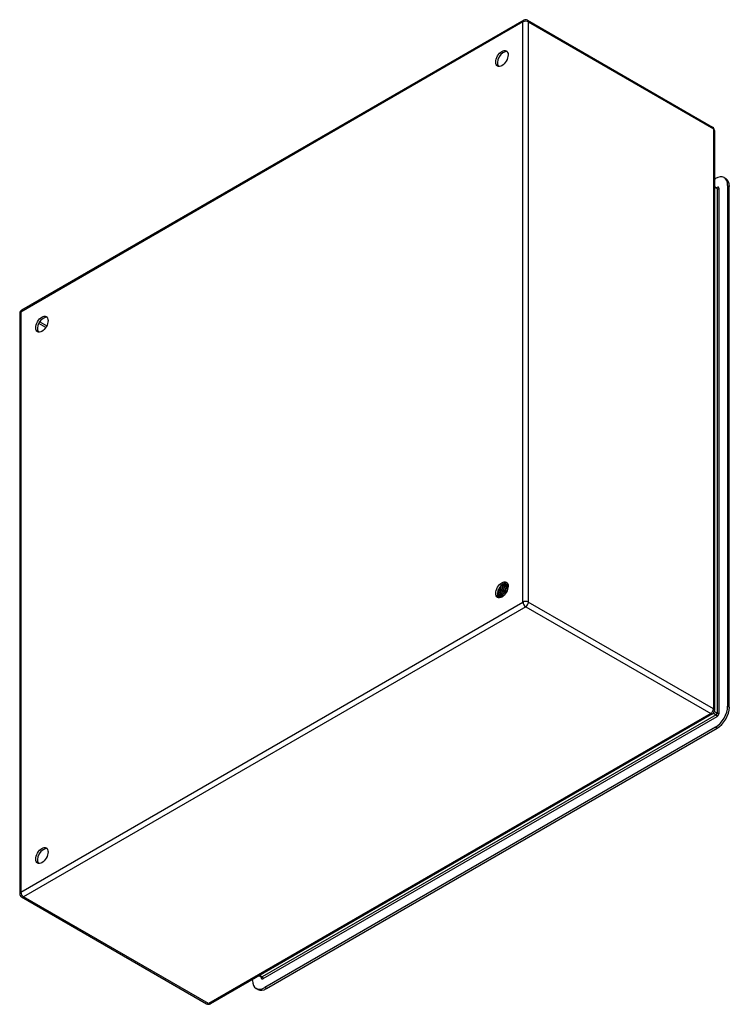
# Model space of a CAD drawing. Header units: inches. Extents: x 90.7 to 106.6, y 31.9 to 53.8.
import ezdxf

# ---------------------------------------------------------------- set-up
doc = ezdxf.new("R2010")
doc.units = ezdxf.units.IN
doc.header["$LTSCALE"] = 6.835203
doc.header["$MEASUREMENT"] = 0
doc.layers.add('Visible Edges(ANSI)', color=7, linetype='Continuous', lineweight=25)
doc.layers.add('Visible Tangent Edges(ANSI)', color=7, linetype='Continuous', lineweight=25)

msp = doc.modelspace()

# ---------------------------------------------------------------- linework, layer by layer
at = {"layer": 'Visible Edges(ANSI)'}
for p, q in [((101.969, 53.814), (90.774, 47.351)), ((102.053, 53.814), (106.177, 51.433)), ((106.219, 51.36), (106.219, 38.434)), ((106.219, 50.274), (106.24, 50.286)), ((106.47, 50.284), (106.433, 50.305)), ((106.219, 50.106), (106.271, 50.076)), ((106.513, 50.129), (106.513, 38.53)), ((106.55, 38.509), (106.55, 50.107)), ((90.732, 47.278), (90.732, 34.351)), ((101.499, 41.246), (101.499, 41.246)), ((101.5, 41.246), (101.499, 41.246)), ((101.503, 41.245), (101.5, 41.246)), ((101.529, 41.253), (101.531, 41.252)), ((101.572, 41.248), (101.569, 41.249)), ((101.413, 41.045), (101.397, 41.036)), ((101.424, 41.116), (101.421, 41.117)), ((101.438, 41.144), (101.441, 41.143)), ((101.462, 41.1), (101.459, 41.101)), ((101.475, 41.128), (101.478, 41.127)), ((101.5, 41.084), (101.497, 41.086)), ((101.504, 41.228), (101.504, 41.209)), ((101.512, 41.113), (101.515, 41.112)), ((101.537, 41.229), (101.534, 41.23)), ((101.537, 41.068), (101.534, 41.07)), ((101.539, 41.208), (101.539, 41.189)), ((101.549, 41.097), (101.552, 41.096)), ((101.562, 41.236), (101.565, 41.235)), ((101.571, 41.213), (101.569, 41.214)), ((101.572, 41.054), (101.571, 41.054)), ((101.573, 41.188), (101.573, 41.169)), ((101.586, 41.082), (101.587, 41.081)), ((101.595, 41.219), (101.598, 41.218)), ((101.605, 41.196), (101.603, 41.198)), ((101.606, 41.228), (101.604, 41.229)), ((101.618, 41.185), (101.606, 41.19)), ((101.608, 41.168), (101.608, 41.149)), ((101.397, 41.003), (101.394, 41.004)), ((101.399, 40.989), (101.396, 40.99)), ((101.414, 41.01), (101.417, 41.008)), ((101.433, 40.968), (101.431, 40.97)), ((101.448, 41.025), (101.432, 41.016)), ((101.435, 40.983), (101.432, 40.985)), ((101.452, 40.991), (101.455, 40.99)), ((101.483, 41.005), (101.467, 40.995)), ((101.473, 40.964), (101.47, 40.965)), ((101.49, 40.972), (101.493, 40.971)), ((101.496, 40.971), (101.495, 40.972)), ((101.499, 40.973), (101.498, 40.974)), ((106.177, 38.361), (94.982, 31.898)), ((106.24, 38.058), (96.195, 32.259)), ((96.233, 32.237), (106.278, 38.037)), ((90.774, 34.278), (94.898, 31.898)), ((96.068, 32.525), (96.12, 32.494)), ((95.923, 32.416), (95.923, 32.441)), ((96.04, 32.218), (96.003, 32.24))]:
    msp.add_line(p, q, dxfattribs=at)
at = {"layer": 'Visible Edges(ANSI)', "flags": 128}
for points in [[(106.276, 50.075), (106.274, 50.075), (106.271, 50.076)], [(101.5, 41.246), (101.501, 41.242), (101.501, 41.237), (101.501, 41.232), (101.501, 41.228), (101.501, 41.223), (101.501, 41.218), (101.5, 41.213), (101.5, 41.209), (101.499, 41.204), (101.498, 41.199), (101.497, 41.194), (101.496, 41.189), (101.495, 41.184), (101.494, 41.179), (101.492, 41.173), (101.491, 41.168), (101.489, 41.163), (101.488, 41.158), (101.486, 41.153), (101.484, 41.148), (101.482, 41.143), (101.479, 41.138), (101.477, 41.133), (101.475, 41.128)], [(101.503, 41.249), (101.504, 41.249), (101.505, 41.249), (101.506, 41.249), (101.507, 41.249), (101.508, 41.25), (101.509, 41.25), (101.51, 41.25), (101.511, 41.25), (101.513, 41.25), (101.514, 41.25), (101.515, 41.251), (101.516, 41.251), (101.517, 41.251), (101.518, 41.251), (101.519, 41.251), (101.52, 41.251), (101.521, 41.252), (101.522, 41.252), (101.523, 41.252), (101.524, 41.252), (101.525, 41.252), (101.527, 41.253), (101.528, 41.253), (101.529, 41.253)], [(101.525, 41.262), (101.525, 41.262), (101.525, 41.261), (101.525, 41.261), (101.525, 41.261), (101.526, 41.26), (101.526, 41.26), (101.526, 41.259), (101.526, 41.259), (101.526, 41.259), (101.526, 41.258), (101.527, 41.258), (101.527, 41.258), (101.527, 41.257), (101.527, 41.257), (101.527, 41.256), (101.527, 41.256), (101.528, 41.256), (101.528, 41.255), (101.528, 41.255), (101.528, 41.254), (101.528, 41.254), (101.528, 41.254), (101.529, 41.253), (101.529, 41.253)], [(101.531, 41.252), (101.531, 41.252), (101.531, 41.253), (101.531, 41.253), (101.531, 41.254), (101.53, 41.254), (101.53, 41.254), (101.53, 41.255), (101.53, 41.255), (101.53, 41.256), (101.529, 41.256), (101.529, 41.257), (101.529, 41.257), (101.529, 41.258), (101.528, 41.258), (101.528, 41.259), (101.528, 41.259), (101.528, 41.26), (101.528, 41.26), (101.527, 41.261), (101.527, 41.261), (101.527, 41.261), (101.527, 41.262), (101.526, 41.262), (101.526, 41.263)], [(101.531, 41.252), (101.531, 41.251), (101.531, 41.25), (101.531, 41.249), (101.531, 41.248), (101.531, 41.247), (101.531, 41.246), (101.531, 41.246), (101.531, 41.245), (101.531, 41.244), (101.531, 41.243), (101.531, 41.242), (101.531, 41.241), (101.531, 41.24), (101.531, 41.239), (101.531, 41.239), (101.531, 41.238), (101.531, 41.237), (101.531, 41.236), (101.531, 41.235), (101.531, 41.234), (101.531, 41.233), (101.531, 41.232), (101.531, 41.232), (101.531, 41.231)], [(101.565, 41.235), (101.564, 41.237), (101.563, 41.238), (101.562, 41.24), (101.561, 41.242), (101.56, 41.244), (101.559, 41.245), (101.558, 41.247), (101.557, 41.248), (101.556, 41.25), (101.555, 41.251), (101.554, 41.253), (101.553, 41.254), (101.552, 41.255), (101.551, 41.257), (101.549, 41.258), (101.548, 41.259), (101.547, 41.26), (101.545, 41.262), (101.544, 41.263), (101.543, 41.264), (101.541, 41.265), (101.54, 41.266), (101.538, 41.267), (101.537, 41.268)], [(101.537, 41.268), (101.538, 41.267), (101.539, 41.266), (101.541, 41.265), (101.542, 41.264), (101.543, 41.263), (101.544, 41.262), (101.546, 41.26), (101.547, 41.259), (101.548, 41.258), (101.549, 41.257), (101.55, 41.256), (101.551, 41.254), (101.552, 41.253), (101.553, 41.252), (101.554, 41.25), (101.555, 41.249), (101.556, 41.247), (101.557, 41.246), (101.558, 41.244), (101.559, 41.243), (101.56, 41.241), (101.561, 41.24), (101.561, 41.238), (101.562, 41.236)], [(101.551, 41.256), (101.554, 41.255), (101.556, 41.255), (101.558, 41.254), (101.561, 41.253), (101.563, 41.252), (101.565, 41.251), (101.567, 41.25), (101.569, 41.249), (101.571, 41.248), (101.573, 41.246), (101.575, 41.245), (101.577, 41.243), (101.579, 41.242), (101.581, 41.24), (101.582, 41.238), (101.584, 41.237), (101.586, 41.235), (101.587, 41.233), (101.589, 41.231), (101.59, 41.229), (101.592, 41.226), (101.593, 41.224), (101.594, 41.222), (101.595, 41.219)], [(101.598, 41.218), (101.597, 41.22), (101.596, 41.221), (101.596, 41.223), (101.595, 41.224), (101.594, 41.226), (101.593, 41.227), (101.592, 41.229), (101.591, 41.23), (101.59, 41.231), (101.589, 41.233), (101.588, 41.234), (101.587, 41.235), (101.586, 41.237), (101.584, 41.238), (101.583, 41.239), (101.582, 41.24), (101.581, 41.241), (101.579, 41.242), (101.578, 41.243), (101.577, 41.244), (101.576, 41.245), (101.574, 41.246), (101.573, 41.247), (101.571, 41.248)], [(101.459, 41.101), (101.456, 41.097), (101.453, 41.093), (101.45, 41.089), (101.447, 41.085), (101.444, 41.081), (101.441, 41.078), (101.438, 41.074), (101.435, 41.07), (101.431, 41.067), (101.428, 41.064), (101.425, 41.061), (101.421, 41.057), (101.418, 41.054), (101.415, 41.052), (101.411, 41.049), (101.408, 41.046), (101.404, 41.044), (101.401, 41.041), (101.398, 41.039), (101.394, 41.037), (101.391, 41.035), (101.387, 41.034), (101.384, 41.032), (101.38, 41.03)], [(101.38, 41.028), (101.384, 41.029), (101.387, 41.031), (101.391, 41.032), (101.394, 41.034), (101.398, 41.036), (101.402, 41.038), (101.405, 41.041), (101.409, 41.043), (101.412, 41.046), (101.416, 41.049), (101.419, 41.052), (101.423, 41.055), (101.426, 41.058), (101.43, 41.061), (101.433, 41.064), (101.437, 41.068), (101.44, 41.072), (101.443, 41.075), (101.447, 41.079), (101.45, 41.083), (101.453, 41.087), (101.456, 41.091), (101.459, 41.096), (101.462, 41.1)], [(101.394, 41.004), (101.393, 41.005), (101.393, 41.006), (101.392, 41.007), (101.392, 41.008), (101.392, 41.01), (101.391, 41.011), (101.391, 41.012), (101.39, 41.013), (101.39, 41.014), (101.389, 41.015), (101.389, 41.016), (101.389, 41.017), (101.388, 41.018), (101.388, 41.019), (101.387, 41.02), (101.387, 41.021), (101.386, 41.022), (101.386, 41.023), (101.386, 41.024), (101.385, 41.025), (101.385, 41.026), (101.384, 41.027), (101.384, 41.028), (101.383, 41.029)], [(101.386, 41.07), (101.388, 41.071), (101.39, 41.073), (101.392, 41.074), (101.394, 41.076), (101.396, 41.078), (101.398, 41.079), (101.4, 41.081), (101.402, 41.083), (101.404, 41.085), (101.406, 41.086), (101.408, 41.088), (101.41, 41.09), (101.412, 41.092), (101.414, 41.094), (101.416, 41.096), (101.417, 41.099), (101.419, 41.101), (101.421, 41.103), (101.423, 41.105), (101.425, 41.107), (101.426, 41.11), (101.428, 41.112), (101.43, 41.115), (101.432, 41.117)], [(101.387, 41.074), (101.389, 41.075), (101.39, 41.077), (101.392, 41.078), (101.394, 41.08), (101.395, 41.081), (101.397, 41.083), (101.399, 41.085), (101.4, 41.086), (101.402, 41.088), (101.403, 41.09), (101.405, 41.091), (101.407, 41.093), (101.408, 41.095), (101.41, 41.097), (101.411, 41.099), (101.413, 41.1), (101.414, 41.102), (101.416, 41.104), (101.417, 41.106), (101.419, 41.108), (101.42, 41.11), (101.422, 41.112), (101.423, 41.114), (101.424, 41.116)], [(101.421, 41.117), (101.42, 41.115), (101.419, 41.114), (101.418, 41.112), (101.416, 41.11), (101.415, 41.108), (101.414, 41.107), (101.412, 41.105), (101.411, 41.103), (101.41, 41.102), (101.408, 41.1), (101.407, 41.098), (101.406, 41.097), (101.404, 41.095), (101.403, 41.094), (101.401, 41.092), (101.4, 41.091), (101.399, 41.089), (101.397, 41.088), (101.396, 41.086), (101.394, 41.085), (101.393, 41.083), (101.391, 41.082), (101.39, 41.08), (101.388, 41.079)], [(101.409, 41.02), (101.408, 41.021), (101.407, 41.021), (101.406, 41.022), (101.406, 41.022), (101.405, 41.023), (101.404, 41.023), (101.403, 41.024), (101.402, 41.024), (101.401, 41.024), (101.401, 41.025), (101.4, 41.025), (101.399, 41.026), (101.398, 41.026), (101.397, 41.027), (101.396, 41.027), (101.395, 41.028), (101.395, 41.028), (101.394, 41.028), (101.393, 41.029), (101.392, 41.029), (101.391, 41.03), (101.39, 41.03), (101.389, 41.031), (101.389, 41.031)], [(101.401, 41.038), (101.402, 41.037), (101.402, 41.036), (101.403, 41.035), (101.403, 41.033), (101.404, 41.032), (101.404, 41.031), (101.405, 41.03), (101.405, 41.029), (101.406, 41.027), (101.406, 41.026), (101.407, 41.025), (101.408, 41.024), (101.408, 41.023), (101.409, 41.022), (101.409, 41.02), (101.41, 41.019), (101.41, 41.018), (101.411, 41.017), (101.411, 41.016), (101.412, 41.014), (101.412, 41.013), (101.413, 41.012), (101.413, 41.011), (101.414, 41.01)], [(101.572, 41.055), (101.565, 41.058), (101.558, 41.061), (101.551, 41.064), (101.545, 41.067), (101.538, 41.07), (101.531, 41.073), (101.524, 41.076), (101.517, 41.079), (101.51, 41.082), (101.503, 41.085), (101.496, 41.088), (101.489, 41.091), (101.483, 41.094), (101.476, 41.098), (101.469, 41.101), (101.462, 41.104), (101.455, 41.107), (101.448, 41.11), (101.441, 41.113), (101.434, 41.116), (101.427, 41.119), (101.42, 41.122), (101.413, 41.125), (101.406, 41.128)], [(101.421, 41.117), (101.421, 41.118), (101.42, 41.118), (101.419, 41.118), (101.419, 41.119), (101.418, 41.119), (101.417, 41.12), (101.417, 41.12), (101.416, 41.12), (101.415, 41.121), (101.415, 41.121), (101.414, 41.122), (101.414, 41.122), (101.413, 41.122), (101.412, 41.123), (101.412, 41.123), (101.411, 41.123), (101.41, 41.124), (101.41, 41.124), (101.409, 41.125), (101.408, 41.125), (101.408, 41.125), (101.407, 41.126), (101.406, 41.126), (101.406, 41.127)], [(101.413, 41.045), (101.416, 41.046), (101.418, 41.048), (101.42, 41.05), (101.423, 41.051), (101.425, 41.053), (101.428, 41.055), (101.43, 41.057), (101.433, 41.059), (101.435, 41.061), (101.438, 41.063), (101.44, 41.065), (101.442, 41.068), (101.445, 41.07), (101.447, 41.073), (101.449, 41.075), (101.452, 41.078), (101.454, 41.08), (101.456, 41.083), (101.458, 41.086), (101.46, 41.089), (101.463, 41.092), (101.465, 41.094), (101.467, 41.097), (101.469, 41.1)], [(101.497, 41.086), (101.494, 41.081), (101.491, 41.077), (101.488, 41.072), (101.484, 41.068), (101.481, 41.064), (101.478, 41.06), (101.475, 41.056), (101.471, 41.052), (101.468, 41.049), (101.464, 41.045), (101.461, 41.041), (101.457, 41.038), (101.454, 41.035), (101.45, 41.032), (101.446, 41.029), (101.443, 41.026), (101.439, 41.024), (101.435, 41.021), (101.432, 41.019), (101.428, 41.017), (101.425, 41.015), (101.421, 41.013), (101.417, 41.011), (101.414, 41.01)], [(101.417, 41.008), (101.42, 41.01), (101.424, 41.011), (101.428, 41.013), (101.431, 41.015), (101.435, 41.017), (101.439, 41.02), (101.442, 41.022), (101.446, 41.025), (101.449, 41.028), (101.453, 41.031), (101.457, 41.034), (101.46, 41.037), (101.464, 41.04), (101.467, 41.044), (101.471, 41.047), (101.474, 41.051), (101.478, 41.055), (101.481, 41.059), (101.484, 41.063), (101.487, 41.067), (101.491, 41.071), (101.494, 41.075), (101.497, 41.08), (101.5, 41.084)], [(101.42, 41.154), (101.421, 41.154), (101.421, 41.154), (101.422, 41.153), (101.423, 41.153), (101.424, 41.152), (101.424, 41.152), (101.425, 41.151), (101.426, 41.151), (101.426, 41.15), (101.427, 41.15), (101.428, 41.15), (101.429, 41.149), (101.429, 41.149), (101.43, 41.148), (101.431, 41.148), (101.432, 41.147), (101.432, 41.147), (101.433, 41.146), (101.434, 41.146), (101.435, 41.146), (101.435, 41.145), (101.436, 41.145), (101.437, 41.144), (101.438, 41.144)], [(101.432, 41.117), (101.431, 41.117), (101.431, 41.117), (101.431, 41.117), (101.43, 41.117), (101.43, 41.117), (101.43, 41.117), (101.43, 41.117), (101.429, 41.117), (101.429, 41.117), (101.429, 41.117), (101.428, 41.117), (101.428, 41.117), (101.428, 41.117), (101.427, 41.116), (101.427, 41.116), (101.427, 41.116), (101.427, 41.116), (101.426, 41.116), (101.426, 41.116), (101.426, 41.116), (101.425, 41.116), (101.425, 41.116), (101.425, 41.116), (101.424, 41.116)], [(101.459, 41.101), (101.458, 41.102), (101.457, 41.103), (101.456, 41.103), (101.454, 41.104), (101.453, 41.105), (101.452, 41.105), (101.451, 41.106), (101.45, 41.106), (101.449, 41.107), (101.448, 41.108), (101.446, 41.108), (101.445, 41.109), (101.444, 41.11), (101.443, 41.11), (101.442, 41.111), (101.441, 41.112), (101.44, 41.112), (101.438, 41.113), (101.437, 41.114), (101.436, 41.114), (101.435, 41.115), (101.434, 41.116), (101.433, 41.116), (101.432, 41.117)], [(101.462, 41.213), (101.462, 41.21), (101.461, 41.207), (101.46, 41.204), (101.46, 41.201), (101.459, 41.198), (101.458, 41.195), (101.457, 41.193), (101.457, 41.19), (101.456, 41.187), (101.455, 41.184), (101.454, 41.181), (101.453, 41.178), (101.452, 41.175), (101.45, 41.172), (101.449, 41.169), (101.448, 41.166), (101.447, 41.164), (101.446, 41.161), (101.444, 41.158), (101.443, 41.155), (101.442, 41.152), (101.44, 41.149), (101.439, 41.147), (101.438, 41.144)], [(101.441, 41.143), (101.442, 41.146), (101.444, 41.149), (101.445, 41.152), (101.447, 41.155), (101.448, 41.158), (101.449, 41.161), (101.451, 41.164), (101.452, 41.167), (101.453, 41.17), (101.454, 41.173), (101.455, 41.176), (101.457, 41.179), (101.458, 41.183), (101.459, 41.186), (101.46, 41.189), (101.461, 41.192), (101.461, 41.195), (101.462, 41.198), (101.463, 41.201), (101.464, 41.205), (101.464, 41.208), (101.465, 41.211), (101.466, 41.214), (101.466, 41.217)], [(101.441, 41.143), (101.441, 41.143), (101.441, 41.143), (101.441, 41.143), (101.442, 41.143), (101.442, 41.143), (101.442, 41.143), (101.443, 41.143), (101.443, 41.143), (101.443, 41.143), (101.443, 41.143), (101.444, 41.143), (101.444, 41.143), (101.444, 41.143), (101.445, 41.143), (101.445, 41.143), (101.445, 41.144), (101.445, 41.144), (101.446, 41.144), (101.446, 41.144), (101.446, 41.144), (101.446, 41.144), (101.447, 41.144), (101.447, 41.144), (101.447, 41.144)], [(101.447, 41.144), (101.449, 41.147), (101.45, 41.15), (101.452, 41.153), (101.453, 41.156), (101.454, 41.159), (101.456, 41.163), (101.457, 41.166), (101.458, 41.169), (101.459, 41.172), (101.46, 41.175), (101.461, 41.179), (101.462, 41.182), (101.463, 41.185), (101.464, 41.188), (101.464, 41.191), (101.465, 41.194), (101.466, 41.198), (101.466, 41.201), (101.467, 41.204), (101.467, 41.207), (101.468, 41.21), (101.468, 41.213), (101.468, 41.216), (101.469, 41.219)], [(101.447, 41.144), (101.448, 41.143), (101.45, 41.143), (101.451, 41.142), (101.452, 41.141), (101.453, 41.141), (101.454, 41.14), (101.455, 41.139), (101.456, 41.139), (101.458, 41.138), (101.459, 41.137), (101.46, 41.137), (101.461, 41.136), (101.462, 41.135), (101.463, 41.135), (101.464, 41.134), (101.466, 41.133), (101.467, 41.133), (101.468, 41.132), (101.469, 41.132), (101.47, 41.131), (101.471, 41.13), (101.472, 41.13), (101.474, 41.129), (101.475, 41.128)], [(101.448, 41.025), (101.45, 41.026), (101.453, 41.028), (101.456, 41.03), (101.458, 41.032), (101.461, 41.033), (101.463, 41.035), (101.466, 41.037), (101.468, 41.04), (101.471, 41.042), (101.474, 41.044), (101.476, 41.047), (101.478, 41.049), (101.481, 41.052), (101.483, 41.054), (101.486, 41.057), (101.488, 41.06), (101.491, 41.063), (101.493, 41.065), (101.495, 41.068), (101.497, 41.071), (101.5, 41.074), (101.502, 41.078), (101.504, 41.081), (101.506, 41.084)], [(101.534, 41.07), (101.531, 41.065), (101.528, 41.061), (101.525, 41.056), (101.522, 41.052), (101.519, 41.048), (101.516, 41.044), (101.512, 41.04), (101.509, 41.036), (101.506, 41.032), (101.502, 41.028), (101.499, 41.025), (101.495, 41.021), (101.492, 41.018), (101.488, 41.015), (101.485, 41.012), (101.481, 41.009), (101.477, 41.006), (101.474, 41.003), (101.47, 41.001), (101.466, 40.999), (101.463, 40.996), (101.459, 40.994), (101.455, 40.993), (101.452, 40.991)], [(101.455, 40.99), (101.459, 40.991), (101.462, 40.993), (101.466, 40.995), (101.469, 40.997), (101.473, 40.999), (101.477, 41.002), (101.48, 41.005), (101.484, 41.007), (101.488, 41.01), (101.491, 41.013), (101.495, 41.017), (101.498, 41.02), (101.502, 41.023), (101.505, 41.027), (101.509, 41.031), (101.512, 41.034), (101.516, 41.038), (101.519, 41.042), (101.522, 41.046), (101.525, 41.051), (101.528, 41.055), (101.531, 41.059), (101.534, 41.064), (101.537, 41.068)], [(101.469, 41.1), (101.468, 41.1), (101.468, 41.1), (101.468, 41.1), (101.468, 41.1), (101.467, 41.1), (101.467, 41.1), (101.467, 41.1), (101.467, 41.1), (101.466, 41.1), (101.466, 41.1), (101.466, 41.1), (101.465, 41.1), (101.465, 41.1), (101.465, 41.1), (101.465, 41.1), (101.464, 41.1), (101.464, 41.1), (101.464, 41.1), (101.463, 41.1), (101.463, 41.1), (101.463, 41.1), (101.463, 41.1), (101.462, 41.1), (101.462, 41.1)], [(101.497, 41.086), (101.495, 41.086), (101.494, 41.087), (101.493, 41.087), (101.492, 41.088), (101.491, 41.089), (101.49, 41.089), (101.488, 41.09), (101.487, 41.09), (101.486, 41.091), (101.485, 41.092), (101.484, 41.092), (101.483, 41.093), (101.481, 41.094), (101.48, 41.094), (101.479, 41.095), (101.478, 41.095), (101.477, 41.096), (101.476, 41.097), (101.475, 41.097), (101.473, 41.098), (101.472, 41.099), (101.471, 41.099), (101.47, 41.1), (101.469, 41.1)], [(101.478, 41.127), (101.48, 41.132), (101.482, 41.137), (101.485, 41.142), (101.487, 41.147), (101.489, 41.152), (101.491, 41.157), (101.492, 41.162), (101.494, 41.167), (101.495, 41.172), (101.497, 41.177), (101.498, 41.182), (101.499, 41.187), (101.5, 41.192), (101.501, 41.197), (101.502, 41.202), (101.503, 41.207), (101.503, 41.212), (101.503, 41.217), (101.504, 41.222), (101.504, 41.227), (101.504, 41.231), (101.504, 41.236), (101.503, 41.24), (101.503, 41.245)], [(101.478, 41.127), (101.478, 41.127), (101.478, 41.127), (101.479, 41.127), (101.479, 41.127), (101.479, 41.127), (101.479, 41.127), (101.48, 41.127), (101.48, 41.127), (101.48, 41.127), (101.48, 41.127), (101.481, 41.127), (101.481, 41.127), (101.481, 41.128), (101.481, 41.128), (101.482, 41.128), (101.482, 41.128), (101.482, 41.128), (101.482, 41.128), (101.483, 41.128), (101.483, 41.128), (101.483, 41.128), (101.483, 41.128), (101.484, 41.128), (101.484, 41.128)], [(101.483, 41.005), (101.485, 41.006), (101.488, 41.008), (101.491, 41.01), (101.493, 41.012), (101.496, 41.014), (101.499, 41.016), (101.502, 41.018), (101.504, 41.02), (101.507, 41.023), (101.509, 41.025), (101.512, 41.028), (101.515, 41.03), (101.517, 41.033), (101.52, 41.036), (101.522, 41.039), (101.525, 41.042), (101.527, 41.045), (101.53, 41.048), (101.532, 41.051), (101.534, 41.054), (101.536, 41.057), (101.539, 41.061), (101.541, 41.064), (101.543, 41.068)], [(101.484, 41.128), (101.486, 41.131), (101.487, 41.135), (101.488, 41.138), (101.49, 41.141), (101.491, 41.145), (101.492, 41.148), (101.494, 41.152), (101.495, 41.155), (101.496, 41.159), (101.497, 41.162), (101.498, 41.166), (101.499, 41.169), (101.499, 41.173), (101.5, 41.176), (101.501, 41.179), (101.502, 41.183), (101.502, 41.186), (101.503, 41.19), (101.503, 41.193), (101.503, 41.196), (101.504, 41.2), (101.504, 41.203), (101.504, 41.206), (101.504, 41.209)], [(101.484, 41.128), (101.485, 41.127), (101.486, 41.126), (101.487, 41.126), (101.489, 41.125), (101.49, 41.125), (101.491, 41.124), (101.492, 41.123), (101.493, 41.123), (101.494, 41.122), (101.496, 41.121), (101.497, 41.121), (101.498, 41.12), (101.499, 41.12), (101.5, 41.119), (101.501, 41.118), (101.502, 41.118), (101.504, 41.117), (101.505, 41.117), (101.506, 41.116), (101.507, 41.115), (101.508, 41.115), (101.509, 41.114), (101.511, 41.113), (101.512, 41.113)], [(101.506, 41.084), (101.506, 41.084), (101.505, 41.084), (101.505, 41.084), (101.505, 41.084), (101.505, 41.084), (101.504, 41.084), (101.504, 41.084), (101.504, 41.084), (101.504, 41.084), (101.503, 41.084), (101.503, 41.084), (101.503, 41.084), (101.503, 41.084), (101.502, 41.084), (101.502, 41.084), (101.502, 41.084), (101.501, 41.084), (101.501, 41.084), (101.501, 41.084), (101.501, 41.084), (101.5, 41.084), (101.5, 41.084), (101.5, 41.084), (101.5, 41.084)], [(101.532, 41.229), (101.53, 41.23), (101.529, 41.231), (101.528, 41.231), (101.527, 41.232), (101.526, 41.232), (101.524, 41.233), (101.523, 41.234), (101.522, 41.234), (101.521, 41.235), (101.52, 41.235), (101.518, 41.236), (101.517, 41.237), (101.516, 41.237), (101.515, 41.238), (101.514, 41.239), (101.512, 41.239), (101.511, 41.24), (101.51, 41.24), (101.509, 41.241), (101.508, 41.242), (101.507, 41.242), (101.505, 41.243), (101.504, 41.243), (101.503, 41.244)], [(101.534, 41.23), (101.533, 41.23), (101.532, 41.229), (101.531, 41.229), (101.529, 41.229), (101.528, 41.229), (101.527, 41.229), (101.526, 41.228), (101.524, 41.228), (101.523, 41.228), (101.522, 41.228), (101.52, 41.227), (101.519, 41.227), (101.518, 41.227), (101.517, 41.227), (101.515, 41.227), (101.514, 41.226), (101.513, 41.226), (101.512, 41.226), (101.51, 41.226), (101.509, 41.225), (101.508, 41.225), (101.506, 41.225), (101.505, 41.225), (101.504, 41.225)], [(101.534, 41.07), (101.533, 41.07), (101.532, 41.071), (101.531, 41.071), (101.529, 41.072), (101.528, 41.073), (101.527, 41.073), (101.526, 41.074), (101.525, 41.074), (101.523, 41.075), (101.522, 41.076), (101.521, 41.076), (101.52, 41.077), (101.519, 41.077), (101.518, 41.078), (101.516, 41.079), (101.515, 41.079), (101.514, 41.08), (101.513, 41.08), (101.512, 41.081), (101.511, 41.082), (101.509, 41.082), (101.508, 41.083), (101.507, 41.083), (101.506, 41.084)], [(101.534, 41.23), (101.535, 41.226), (101.535, 41.221), (101.536, 41.217), (101.536, 41.212), (101.536, 41.207), (101.536, 41.203), (101.535, 41.198), (101.535, 41.193), (101.534, 41.188), (101.534, 41.183), (101.533, 41.178), (101.532, 41.173), (101.531, 41.168), (101.53, 41.163), (101.529, 41.158), (101.527, 41.153), (101.526, 41.148), (101.524, 41.143), (101.522, 41.138), (101.52, 41.133), (101.518, 41.128), (101.516, 41.123), (101.514, 41.118), (101.512, 41.113)], [(101.515, 41.112), (101.517, 41.117), (101.519, 41.122), (101.521, 41.127), (101.523, 41.132), (101.525, 41.137), (101.527, 41.142), (101.529, 41.147), (101.53, 41.152), (101.532, 41.157), (101.533, 41.162), (101.534, 41.167), (101.535, 41.172), (101.536, 41.177), (101.537, 41.182), (101.537, 41.187), (101.538, 41.192), (101.538, 41.197), (101.538, 41.201), (101.539, 41.206), (101.539, 41.211), (101.538, 41.215), (101.538, 41.22), (101.538, 41.224), (101.537, 41.229)], [(101.515, 41.112), (101.515, 41.112), (101.515, 41.112), (101.516, 41.112), (101.516, 41.112), (101.516, 41.112), (101.516, 41.112), (101.517, 41.112), (101.517, 41.112), (101.517, 41.112), (101.517, 41.112), (101.518, 41.112), (101.518, 41.112), (101.518, 41.112), (101.518, 41.112), (101.518, 41.112), (101.519, 41.112), (101.519, 41.112), (101.519, 41.112), (101.519, 41.112), (101.52, 41.112), (101.52, 41.112), (101.52, 41.112), (101.52, 41.112), (101.521, 41.112)], [(101.521, 41.112), (101.522, 41.115), (101.523, 41.118), (101.525, 41.121), (101.526, 41.125), (101.527, 41.128), (101.528, 41.131), (101.529, 41.135), (101.53, 41.138), (101.531, 41.141), (101.532, 41.144), (101.533, 41.148), (101.534, 41.151), (101.535, 41.154), (101.535, 41.158), (101.536, 41.161), (101.537, 41.164), (101.537, 41.167), (101.537, 41.171), (101.538, 41.174), (101.538, 41.177), (101.538, 41.18), (101.539, 41.183), (101.539, 41.186), (101.539, 41.189)], [(101.521, 41.112), (101.522, 41.111), (101.523, 41.11), (101.524, 41.11), (101.525, 41.109), (101.526, 41.109), (101.528, 41.108), (101.529, 41.107), (101.53, 41.107), (101.531, 41.106), (101.532, 41.106), (101.533, 41.105), (101.535, 41.104), (101.536, 41.104), (101.537, 41.103), (101.538, 41.103), (101.539, 41.102), (101.541, 41.101), (101.542, 41.101), (101.543, 41.1), (101.544, 41.1), (101.545, 41.099), (101.546, 41.099), (101.548, 41.098), (101.549, 41.097)], [(101.531, 41.231), (101.532, 41.231), (101.534, 41.231), (101.535, 41.231), (101.536, 41.232), (101.537, 41.232), (101.539, 41.232), (101.54, 41.232), (101.541, 41.232), (101.543, 41.233), (101.544, 41.233), (101.545, 41.233), (101.547, 41.233), (101.548, 41.234), (101.549, 41.234), (101.55, 41.234), (101.552, 41.234), (101.553, 41.235), (101.554, 41.235), (101.556, 41.235), (101.557, 41.235), (101.558, 41.235), (101.56, 41.236), (101.561, 41.236), (101.562, 41.236)], [(101.564, 41.213), (101.562, 41.213), (101.561, 41.214), (101.56, 41.215), (101.559, 41.215), (101.558, 41.216), (101.557, 41.216), (101.556, 41.217), (101.555, 41.217), (101.554, 41.218), (101.553, 41.218), (101.552, 41.219), (101.551, 41.22), (101.549, 41.22), (101.548, 41.221), (101.547, 41.221), (101.546, 41.222), (101.545, 41.222), (101.544, 41.223), (101.543, 41.223), (101.542, 41.224), (101.541, 41.225), (101.54, 41.225), (101.539, 41.226), (101.537, 41.226)], [(101.543, 41.068), (101.543, 41.068), (101.542, 41.068), (101.542, 41.068), (101.542, 41.068), (101.542, 41.068), (101.541, 41.068), (101.541, 41.068), (101.541, 41.068), (101.541, 41.068), (101.541, 41.068), (101.54, 41.068), (101.54, 41.068), (101.54, 41.068), (101.54, 41.068), (101.539, 41.068), (101.539, 41.068), (101.539, 41.068), (101.539, 41.068), (101.538, 41.068), (101.538, 41.068), (101.538, 41.068), (101.538, 41.068), (101.537, 41.068), (101.537, 41.068)], [(101.569, 41.214), (101.567, 41.214), (101.566, 41.213), (101.565, 41.213), (101.564, 41.213), (101.562, 41.213), (101.561, 41.212), (101.56, 41.212), (101.559, 41.212), (101.557, 41.212), (101.556, 41.211), (101.555, 41.211), (101.554, 41.211), (101.552, 41.211), (101.551, 41.21), (101.55, 41.21), (101.549, 41.21), (101.547, 41.21), (101.546, 41.21), (101.545, 41.209), (101.544, 41.209), (101.542, 41.209), (101.541, 41.209), (101.54, 41.208), (101.539, 41.208)], [(101.571, 41.054), (101.57, 41.055), (101.569, 41.055), (101.568, 41.056), (101.567, 41.056), (101.565, 41.057), (101.564, 41.057), (101.563, 41.058), (101.562, 41.058), (101.561, 41.059), (101.56, 41.06), (101.558, 41.06), (101.557, 41.061), (101.556, 41.061), (101.555, 41.062), (101.554, 41.062), (101.552, 41.063), (101.551, 41.064), (101.55, 41.064), (101.549, 41.065), (101.548, 41.065), (101.546, 41.066), (101.545, 41.066), (101.544, 41.067), (101.543, 41.068)], [(101.569, 41.214), (101.569, 41.21), (101.57, 41.205), (101.57, 41.201), (101.57, 41.196), (101.571, 41.192), (101.571, 41.187), (101.57, 41.182), (101.57, 41.178), (101.57, 41.173), (101.569, 41.168), (101.569, 41.163), (101.568, 41.158), (101.567, 41.153), (101.566, 41.148), (101.565, 41.143), (101.563, 41.138), (101.562, 41.133), (101.56, 41.128), (101.559, 41.122), (101.557, 41.117), (101.555, 41.112), (101.553, 41.107), (101.551, 41.102), (101.549, 41.097)], [(101.552, 41.096), (101.554, 41.101), (101.556, 41.106), (101.558, 41.111), (101.56, 41.116), (101.562, 41.121), (101.563, 41.126), (101.565, 41.131), (101.566, 41.136), (101.568, 41.142), (101.569, 41.147), (101.57, 41.152), (101.571, 41.157), (101.571, 41.162), (101.572, 41.167), (101.573, 41.171), (101.573, 41.176), (101.573, 41.181), (101.573, 41.186), (101.573, 41.19), (101.573, 41.195), (101.573, 41.2), (101.573, 41.204), (101.572, 41.208), (101.571, 41.213)], [(101.552, 41.096), (101.552, 41.096), (101.552, 41.096), (101.552, 41.096), (101.553, 41.096), (101.553, 41.096), (101.553, 41.096), (101.553, 41.096), (101.554, 41.096), (101.554, 41.096), (101.554, 41.096), (101.554, 41.096), (101.555, 41.096), (101.555, 41.096), (101.555, 41.096), (101.555, 41.096), (101.555, 41.096), (101.556, 41.096), (101.556, 41.096), (101.556, 41.096), (101.556, 41.096), (101.557, 41.096), (101.557, 41.096), (101.557, 41.096), (101.557, 41.096)], [(101.557, 41.096), (101.558, 41.099), (101.56, 41.102), (101.561, 41.105), (101.562, 41.108), (101.563, 41.111), (101.564, 41.114), (101.565, 41.117), (101.566, 41.12), (101.567, 41.124), (101.568, 41.127), (101.569, 41.13), (101.569, 41.133), (101.57, 41.136), (101.57, 41.139), (101.571, 41.142), (101.572, 41.145), (101.572, 41.148), (101.572, 41.151), (101.573, 41.154), (101.573, 41.157), (101.573, 41.16), (101.573, 41.163), (101.573, 41.166), (101.573, 41.169)], [(101.557, 41.096), (101.558, 41.095), (101.56, 41.094), (101.561, 41.094), (101.562, 41.093), (101.563, 41.093), (101.564, 41.092), (101.565, 41.092), (101.567, 41.091), (101.568, 41.09), (101.569, 41.09), (101.57, 41.089), (101.571, 41.089), (101.573, 41.088), (101.574, 41.088), (101.575, 41.087), (101.576, 41.086), (101.577, 41.086), (101.579, 41.085), (101.58, 41.085), (101.581, 41.084), (101.582, 41.084), (101.583, 41.083), (101.584, 41.083), (101.586, 41.082)], [(101.565, 41.235), (101.565, 41.234), (101.565, 41.233), (101.565, 41.232), (101.565, 41.231), (101.565, 41.23), (101.565, 41.23), (101.565, 41.229), (101.565, 41.228), (101.565, 41.227), (101.565, 41.226), (101.565, 41.225), (101.565, 41.224), (101.565, 41.223), (101.565, 41.222), (101.565, 41.221), (101.565, 41.221), (101.565, 41.22), (101.565, 41.219), (101.565, 41.218), (101.565, 41.217), (101.565, 41.216), (101.565, 41.215), (101.565, 41.214), (101.564, 41.213)], [(101.564, 41.213), (101.566, 41.214), (101.567, 41.214), (101.568, 41.214), (101.57, 41.214), (101.571, 41.215), (101.572, 41.215), (101.574, 41.215), (101.575, 41.215), (101.576, 41.216), (101.577, 41.216), (101.579, 41.216), (101.58, 41.216), (101.581, 41.217), (101.583, 41.217), (101.584, 41.217), (101.585, 41.217), (101.586, 41.218), (101.588, 41.218), (101.589, 41.218), (101.59, 41.218), (101.592, 41.219), (101.593, 41.219), (101.594, 41.219), (101.595, 41.219)], [(101.571, 41.054), (101.571, 41.054), (101.571, 41.054), (101.571, 41.053), (101.571, 41.053), (101.571, 41.053), (101.571, 41.053), (101.57, 41.052), (101.57, 41.052), (101.57, 41.052), (101.57, 41.052), (101.57, 41.051), (101.57, 41.051), (101.57, 41.051), (101.569, 41.051), (101.569, 41.05), (101.569, 41.05), (101.569, 41.05), (101.569, 41.05), (101.569, 41.049), (101.569, 41.049), (101.568, 41.049), (101.568, 41.049), (101.568, 41.048), (101.568, 41.048)], [(101.596, 41.196), (101.595, 41.197), (101.594, 41.197), (101.593, 41.198), (101.592, 41.198), (101.591, 41.199), (101.59, 41.199), (101.589, 41.2), (101.588, 41.2), (101.587, 41.201), (101.586, 41.201), (101.585, 41.202), (101.584, 41.202), (101.583, 41.203), (101.582, 41.203), (101.581, 41.204), (101.58, 41.204), (101.579, 41.205), (101.578, 41.205), (101.577, 41.206), (101.576, 41.206), (101.575, 41.207), (101.574, 41.207), (101.573, 41.208), (101.572, 41.208)], [(101.603, 41.198), (101.601, 41.197), (101.6, 41.197), (101.599, 41.197), (101.598, 41.197), (101.597, 41.196), (101.595, 41.196), (101.594, 41.196), (101.593, 41.196), (101.592, 41.195), (101.59, 41.195), (101.589, 41.195), (101.588, 41.195), (101.587, 41.194), (101.586, 41.194), (101.584, 41.194), (101.583, 41.194), (101.582, 41.193), (101.581, 41.193), (101.58, 41.193), (101.578, 41.193), (101.577, 41.192), (101.576, 41.192), (101.575, 41.192), (101.573, 41.192)], [(101.586, 41.236), (101.588, 41.236), (101.589, 41.235), (101.591, 41.235), (101.592, 41.234), (101.593, 41.234), (101.595, 41.233), (101.596, 41.233), (101.598, 41.232), (101.599, 41.231), (101.6, 41.231), (101.602, 41.23), (101.603, 41.229), (101.604, 41.229), (101.606, 41.228), (101.607, 41.227), (101.608, 41.226), (101.609, 41.225), (101.611, 41.224), (101.612, 41.223), (101.613, 41.222), (101.614, 41.221), (101.615, 41.22), (101.616, 41.219), (101.617, 41.218)], [(101.603, 41.198), (101.603, 41.193), (101.604, 41.189), (101.605, 41.185), (101.605, 41.18), (101.605, 41.176), (101.605, 41.171), (101.605, 41.167), (101.605, 41.162), (101.605, 41.157), (101.604, 41.152), (101.604, 41.147), (101.603, 41.142), (101.602, 41.137), (101.602, 41.132), (101.601, 41.127), (101.599, 41.122), (101.598, 41.117), (101.597, 41.112), (101.595, 41.107), (101.593, 41.102), (101.592, 41.097), (101.59, 41.092), (101.588, 41.087), (101.586, 41.082)], [(101.597, 41.104), (101.599, 41.108), (101.6, 41.112), (101.601, 41.116), (101.602, 41.12), (101.603, 41.124), (101.604, 41.129), (101.605, 41.133), (101.605, 41.137), (101.606, 41.141), (101.607, 41.145), (101.607, 41.149), (101.607, 41.153), (101.608, 41.156), (101.608, 41.16), (101.608, 41.164), (101.608, 41.168), (101.608, 41.172), (101.608, 41.175), (101.608, 41.179), (101.607, 41.183), (101.607, 41.186), (101.607, 41.19), (101.606, 41.193), (101.605, 41.196)], [(101.598, 41.218), (101.598, 41.217), (101.598, 41.216), (101.598, 41.215), (101.598, 41.214), (101.598, 41.214), (101.598, 41.213), (101.598, 41.212), (101.598, 41.211), (101.598, 41.21), (101.598, 41.209), (101.598, 41.208), (101.598, 41.207), (101.598, 41.206), (101.598, 41.206), (101.598, 41.205), (101.598, 41.204), (101.598, 41.203), (101.598, 41.202), (101.598, 41.201), (101.598, 41.2), (101.598, 41.199), (101.598, 41.198), (101.598, 41.198), (101.598, 41.197)], [(101.604, 41.197), (101.604, 41.197), (101.605, 41.197), (101.605, 41.198), (101.606, 41.198), (101.607, 41.198), (101.607, 41.198), (101.608, 41.198), (101.609, 41.198), (101.609, 41.198), (101.61, 41.198), (101.61, 41.199), (101.611, 41.199), (101.612, 41.199), (101.612, 41.199), (101.613, 41.199), (101.613, 41.199), (101.614, 41.199), (101.615, 41.199), (101.615, 41.2), (101.616, 41.2), (101.617, 41.2), (101.617, 41.2), (101.618, 41.2), (101.618, 41.2)], [(101.617, 41.219), (101.617, 41.22), (101.616, 41.22), (101.616, 41.221), (101.616, 41.221), (101.615, 41.221), (101.615, 41.222), (101.614, 41.222), (101.614, 41.222), (101.613, 41.223), (101.613, 41.223), (101.612, 41.223), (101.612, 41.224), (101.612, 41.224), (101.611, 41.224), (101.611, 41.225), (101.61, 41.225), (101.61, 41.225), (101.609, 41.226), (101.609, 41.226), (101.608, 41.226), (101.608, 41.227), (101.607, 41.227), (101.607, 41.227), (101.606, 41.228)], [(101.607, 41.131), (101.607, 41.132), (101.607, 41.133), (101.607, 41.133), (101.607, 41.134), (101.608, 41.135), (101.608, 41.136), (101.608, 41.136), (101.608, 41.137), (101.608, 41.138), (101.608, 41.139), (101.608, 41.139), (101.608, 41.14), (101.608, 41.141), (101.608, 41.142), (101.608, 41.142), (101.608, 41.143), (101.608, 41.144), (101.608, 41.145), (101.608, 41.145), (101.608, 41.146), (101.608, 41.147), (101.608, 41.148), (101.608, 41.148), (101.608, 41.149)], [(101.617, 41.177), (101.617, 41.177), (101.616, 41.177), (101.616, 41.177), (101.616, 41.177), (101.615, 41.177), (101.615, 41.176), (101.614, 41.176), (101.614, 41.176), (101.614, 41.176), (101.613, 41.176), (101.613, 41.176), (101.613, 41.176), (101.612, 41.176), (101.612, 41.176), (101.611, 41.176), (101.611, 41.176), (101.611, 41.176), (101.61, 41.175), (101.61, 41.175), (101.61, 41.175), (101.609, 41.175), (101.609, 41.175), (101.608, 41.175), (101.608, 41.175)], [(101.394, 41.004), (101.393, 41.004), (101.393, 41.004), (101.392, 41.004), (101.391, 41.004), (101.391, 41.004), (101.39, 41.004), (101.39, 41.004), (101.389, 41.004), (101.389, 41.004), (101.388, 41.004), (101.388, 41.004), (101.387, 41.004), (101.387, 41.004), (101.386, 41.004), (101.386, 41.004), (101.385, 41.004), (101.384, 41.004), (101.384, 41.004), (101.383, 41.004), (101.383, 41.004), (101.382, 41.004), (101.382, 41.004), (101.381, 41.004), (101.381, 41.004)], [(101.381, 41.003), (101.382, 41.003), (101.382, 41.003), (101.383, 41.003), (101.383, 41.003), (101.384, 41.003), (101.385, 41.002), (101.385, 41.002), (101.386, 41.002), (101.387, 41.002), (101.387, 41.002), (101.388, 41.002), (101.389, 41.002), (101.389, 41.002), (101.39, 41.002), (101.391, 41.002), (101.391, 41.002), (101.392, 41.002), (101.393, 41.002), (101.393, 41.002), (101.394, 41.003), (101.395, 41.003), (101.395, 41.003), (101.396, 41.003), (101.397, 41.003)], [(101.432, 40.985), (101.429, 40.984), (101.427, 40.984), (101.424, 40.984), (101.422, 40.984), (101.419, 40.984), (101.417, 40.984), (101.414, 40.984), (101.412, 40.985), (101.41, 40.985), (101.408, 40.986), (101.405, 40.986), (101.403, 40.987), (101.401, 40.988), (101.399, 40.989), (101.397, 40.99), (101.395, 40.991), (101.393, 40.992), (101.392, 40.993), (101.39, 40.995), (101.388, 40.996), (101.386, 40.998), (101.385, 40.999), (101.383, 41.001), (101.382, 41.003)], [(101.413, 41.011), (101.412, 41.011), (101.412, 41.011), (101.411, 41.01), (101.41, 41.01), (101.41, 41.009), (101.409, 41.009), (101.408, 41.009), (101.408, 41.008), (101.407, 41.008), (101.406, 41.008), (101.406, 41.007), (101.405, 41.007), (101.404, 41.007), (101.404, 41.006), (101.403, 41.006), (101.402, 41.006), (101.402, 41.005), (101.401, 41.005), (101.4, 41.005), (101.399, 41.004), (101.399, 41.004), (101.398, 41.004), (101.397, 41.003), (101.397, 41.003)], [(101.399, 40.989), (101.4, 40.988), (101.401, 40.987), (101.403, 40.987), (101.404, 40.986), (101.405, 40.986), (101.407, 40.985), (101.408, 40.985), (101.41, 40.984), (101.411, 40.984), (101.412, 40.983), (101.414, 40.983), (101.415, 40.983), (101.417, 40.983), (101.418, 40.982), (101.42, 40.982), (101.422, 40.982), (101.423, 40.982), (101.425, 40.982), (101.426, 40.982), (101.428, 40.982), (101.43, 40.983), (101.431, 40.983), (101.433, 40.983), (101.435, 40.983)], [(101.47, 40.965), (101.467, 40.965), (101.464, 40.964), (101.462, 40.964), (101.459, 40.964), (101.456, 40.964), (101.454, 40.964), (101.451, 40.964), (101.449, 40.964), (101.446, 40.965), (101.444, 40.965), (101.442, 40.966), (101.439, 40.966), (101.437, 40.967), (101.435, 40.968), (101.433, 40.969), (101.431, 40.97), (101.429, 40.971), (101.427, 40.973), (101.425, 40.974), (101.423, 40.976), (101.421, 40.977), (101.42, 40.979), (101.418, 40.981), (101.417, 40.983)], [(101.432, 40.985), (101.431, 40.986), (101.431, 40.987), (101.43, 40.988), (101.43, 40.989), (101.429, 40.99), (101.429, 40.991), (101.428, 40.992), (101.428, 40.993), (101.427, 40.994), (101.427, 40.995), (101.427, 40.996), (101.426, 40.997), (101.426, 40.998), (101.425, 40.999), (101.425, 41), (101.424, 41.001), (101.424, 41.003), (101.423, 41.004), (101.423, 41.005), (101.422, 41.006), (101.422, 41.007), (101.422, 41.008), (101.421, 41.009), (101.421, 41.01)], [(101.448, 41), (101.447, 41.001), (101.446, 41.001), (101.445, 41.001), (101.444, 41.002), (101.443, 41.002), (101.442, 41.003), (101.441, 41.003), (101.44, 41.004), (101.439, 41.004), (101.438, 41.005), (101.437, 41.005), (101.436, 41.006), (101.435, 41.006), (101.435, 41.007), (101.434, 41.007), (101.433, 41.008), (101.432, 41.008), (101.431, 41.009), (101.43, 41.009), (101.429, 41.01), (101.428, 41.01), (101.427, 41.011), (101.426, 41.011), (101.425, 41.012)], [(101.434, 40.969), (101.435, 40.968), (101.436, 40.967), (101.438, 40.966), (101.439, 40.966), (101.441, 40.965), (101.442, 40.965), (101.444, 40.964), (101.445, 40.964), (101.447, 40.963), (101.448, 40.963), (101.45, 40.963), (101.452, 40.963), (101.453, 40.962), (101.455, 40.962), (101.457, 40.962), (101.458, 40.962), (101.46, 40.962), (101.462, 40.962), (101.464, 40.962), (101.465, 40.963), (101.467, 40.963), (101.469, 40.963), (101.471, 40.963), (101.473, 40.964)], [(101.451, 40.992), (101.451, 40.992), (101.45, 40.991), (101.449, 40.991), (101.449, 40.991), (101.448, 40.99), (101.447, 40.99), (101.447, 40.989), (101.446, 40.989), (101.445, 40.989), (101.445, 40.988), (101.444, 40.988), (101.443, 40.988), (101.442, 40.987), (101.442, 40.987), (101.441, 40.987), (101.44, 40.986), (101.44, 40.986), (101.439, 40.985), (101.438, 40.985), (101.438, 40.985), (101.437, 40.984), (101.436, 40.984), (101.435, 40.984), (101.435, 40.983)], [(101.439, 41.02), (101.439, 41.018), (101.44, 41.017), (101.441, 41.016), (101.441, 41.015), (101.442, 41.014), (101.442, 41.012), (101.443, 41.011), (101.443, 41.01), (101.444, 41.009), (101.444, 41.008), (101.445, 41.006), (101.445, 41.005), (101.446, 41.004), (101.446, 41.003), (101.447, 41.002), (101.448, 41.001), (101.448, 40.999), (101.449, 40.998), (101.449, 40.997), (101.45, 40.996), (101.45, 40.995), (101.451, 40.993), (101.451, 40.992), (101.452, 40.991)], [(101.462, 40.952), (101.461, 40.953), (101.461, 40.953), (101.46, 40.953), (101.46, 40.954), (101.46, 40.954), (101.459, 40.955), (101.459, 40.955), (101.458, 40.955), (101.458, 40.956), (101.457, 40.956), (101.457, 40.957), (101.456, 40.957), (101.456, 40.957), (101.455, 40.958), (101.455, 40.958), (101.455, 40.959), (101.454, 40.959), (101.454, 40.96), (101.453, 40.96), (101.453, 40.961), (101.453, 40.961), (101.452, 40.962), (101.452, 40.962), (101.451, 40.963)], [(101.47, 40.965), (101.469, 40.966), (101.469, 40.967), (101.468, 40.969), (101.468, 40.97), (101.467, 40.971), (101.467, 40.972), (101.466, 40.973), (101.466, 40.974), (101.465, 40.975), (101.465, 40.976), (101.464, 40.977), (101.464, 40.978), (101.463, 40.979), (101.463, 40.98), (101.462, 40.981), (101.462, 40.982), (101.461, 40.983), (101.461, 40.984), (101.46, 40.986), (101.46, 40.987), (101.459, 40.988), (101.459, 40.989), (101.458, 40.99), (101.458, 40.991)], [(101.487, 40.98), (101.486, 40.98), (101.485, 40.981), (101.483, 40.981), (101.482, 40.982), (101.481, 40.982), (101.48, 40.983), (101.479, 40.984), (101.478, 40.984), (101.477, 40.985), (101.476, 40.985), (101.475, 40.986), (101.474, 40.986), (101.473, 40.987), (101.472, 40.987), (101.471, 40.988), (101.47, 40.988), (101.469, 40.989), (101.468, 40.989), (101.467, 40.99), (101.466, 40.991), (101.465, 40.991), (101.464, 40.992), (101.463, 40.992), (101.462, 40.993)], [(101.49, 40.973), (101.489, 40.973), (101.488, 40.972), (101.488, 40.972), (101.487, 40.971), (101.486, 40.971), (101.486, 40.971), (101.485, 40.97), (101.484, 40.97), (101.483, 40.969), (101.483, 40.969), (101.482, 40.969), (101.481, 40.968), (101.481, 40.968), (101.48, 40.968), (101.479, 40.967), (101.478, 40.967), (101.478, 40.966), (101.477, 40.966), (101.476, 40.966), (101.476, 40.965), (101.475, 40.965), (101.474, 40.965), (101.473, 40.964), (101.473, 40.964)], [(101.477, 41.001), (101.477, 41), (101.478, 40.999), (101.478, 40.998), (101.479, 40.996), (101.479, 40.995), (101.48, 40.994), (101.48, 40.993), (101.481, 40.992), (101.482, 40.99), (101.482, 40.989), (101.483, 40.988), (101.483, 40.987), (101.484, 40.986), (101.484, 40.984), (101.485, 40.983), (101.486, 40.982), (101.486, 40.981), (101.487, 40.98), (101.487, 40.978), (101.488, 40.977), (101.488, 40.976), (101.489, 40.975), (101.49, 40.974), (101.49, 40.972)], [(101.531, 41.002), (101.529, 41), (101.528, 40.999), (101.526, 40.997), (101.524, 40.996), (101.523, 40.994), (101.521, 40.993), (101.519, 40.991), (101.517, 40.99), (101.516, 40.989), (101.514, 40.987), (101.512, 40.986), (101.511, 40.985), (101.509, 40.984), (101.507, 40.982), (101.505, 40.981), (101.504, 40.98), (101.502, 40.979), (101.5, 40.978), (101.499, 40.977), (101.497, 40.976), (101.495, 40.975), (101.493, 40.974), (101.492, 40.973), (101.49, 40.972)], [(101.493, 40.971), (101.493, 40.971), (101.494, 40.971), (101.494, 40.971), (101.494, 40.972), (101.495, 40.972), (101.495, 40.972), (101.495, 40.972), (101.496, 40.972), (101.496, 40.972), (101.496, 40.972), (101.496, 40.973), (101.497, 40.973), (101.497, 40.973), (101.497, 40.973), (101.498, 40.973), (101.498, 40.973), (101.498, 40.974), (101.499, 40.974), (101.499, 40.974), (101.499, 40.974), (101.5, 40.974), (101.5, 40.974), (101.5, 40.975), (101.5, 40.975)], [(96.12, 32.494), (96.123, 32.492), (96.124, 32.491)]]:
    msp.add_lwpolyline(points, dxfattribs=at)
at = {"layer": 'Visible Edges(ANSI)'}
for centre, start, end in [((102.011, 53.741), 60, 120), ((106.135, 51.36), 0, 60), ((90.816, 47.278), 120, 180), ((106.135, 38.434), 300, 0), ((90.816, 34.351), 180, 240), ((94.94, 31.97), 240, 300)]:
    msp.add_arc(centre, 0.084, start, end, dxfattribs=at)
for centre in [(101.481, 52.96), (91.227, 47.04), (101.481, 41.121), (91.227, 35.201)]:
    msp.add_ellipse(centre, major_axis=(0.098, 0.169), ratio=0.57735, dxfattribs=at)
for centre, major_axis, start_param, end_param in [((101.518, 52.938), (0.098, 0.169), 0.193391, 2.948201), ((106.24, 49.972), (0.193, 0.334), 5.497787, 7.068583), ((106.278, 49.95), (0.193, 0.334), 5.497787, 6.283185), ((91.265, 47.019), (0.098, 0.169), 0.193391, 2.948201), ((101.518, 41.099), (0.098, 0.169), 0.193391, 2.948201), ((106.24, 38.373), (-0.193, -0.334), 0.785398, 2.356194), ((106.278, 38.351), (0.193, 0.334), 3.926991, 5.497787), ((91.265, 35.18), (0.098, 0.169), 0.193391, 2.948201), ((96.195, 32.573), (-0.193, -0.334), 5.497787, 7.068583), ((96.233, 32.552), (-0.193, -0.334), 0, 0.785398)]:
    msp.add_ellipse(centre, major_axis=major_axis, ratio=0.57735, start_param=start_param, end_param=end_param, dxfattribs=at)
at = {"layer": 'Visible Tangent Edges(ANSI)'}
for p, q in [((101.951, 53.776), (90.757, 47.312)), ((101.951, 40.849), (101.951, 53.776)), ((102.07, 53.776), (106.194, 51.395)), ((102.07, 53.776), (102.07, 40.849)), ((106.194, 51.395), (106.194, 38.468)), ((106.219, 50.096), (106.278, 50.062)), ((106.278, 50.087), (106.265, 50.08)), ((106.278, 50.062), (106.278, 38.377)), ((106.321, 38.377), (106.321, 50.062)), ((106.513, 50.129), (106.55, 50.107)), ((90.757, 47.312), (90.757, 34.386)), ((91.313, 46.965), (91.157, 47.056)), ((91.179, 47.094), (91.335, 47.003)), ((90.757, 34.386), (101.951, 40.849)), ((106.194, 38.468), (102.07, 40.849)), ((102.011, 40.746), (90.816, 34.283)), ((102.011, 40.746), (106.135, 38.365)), ((106.278, 38.377), (106.216, 38.412)), ((106.55, 38.509), (106.513, 38.53)), ((106.135, 38.365), (94.94, 31.902)), ((106.256, 38.339), (96.136, 32.496)), ((96.158, 32.458), (106.278, 38.301)), ((106.194, 38.374), (106.256, 38.339)), ((106.24, 38.058), (106.278, 38.037)), ((94.94, 31.902), (90.816, 34.283)), ((96.136, 32.496), (96.077, 32.53)), ((96.114, 32.498), (96.114, 32.483)), ((96.233, 32.237), (96.195, 32.259))]:
    msp.add_line(p, q, dxfattribs=at)
for centre, major_axis, start_param, end_param in [((102.011, 53.741), (-0.042, 0.0727), 0, 0.785398), ((102.011, 53.741), (0.084, 0), 0.785398, 2.356194), ((102.011, 53.741), (0.042, 0.0727), 5.497787, 6.283185), ((106.135, 51.36), (0.042, 0.0727), 5.497787, 6.283185), ((106.135, 51.36), (0.084, 0), 0, 0.785398), ((106.256, 50.049), (0.0155, 0.0268), 5.497787, 6.283185), ((106.256, 50.1), (0.0155, -0.0268), 0.180231, 0.785398), ((106.278, 50.037), (0.031, 0.0537), 5.497787, 7.068583), ((106.3, 50.075), (-0.031, 0), 0.785398, 2.356194), ((90.816, 47.278), (-0.084, 0), 5.497787, 6.283185), ((90.816, 47.278), (-0.042, 0.0727), 0, 0.785398), ((102.011, 40.815), (0.084, 0), 0.785398, 2.356194), ((102.011, 40.815), (0.042, -0.0727), 3.926991, 5.497787), ((102.011, 40.815), (0.042, 0.0727), 3.926991, 5.497787), ((106.135, 38.434), (0.042, 0.0727), 3.926991, 5.497787), ((106.135, 38.434), (0.084, 0), 0, 0.785398), ((106.135, 38.434), (0.042, -0.0727), 5.497787, 6.283185), ((106.256, 38.364), (-0.0155, -0.0268), 0.785398, 2.356194), ((106.256, 38.313), (-0.0155, 0.0268), 3.926991, 5.497787), ((106.278, 38.351), (0.031, 0.0537), 3.926991, 5.497787), ((106.3, 38.389), (0.031, 0), 3.926991, 5.497787), ((90.816, 34.351), (-0.084, 0), 5.497787, 6.283185), ((90.816, 34.351), (0.042, -0.0727), 3.926991, 5.497787), ((90.816, 34.351), (-0.042, -0.0727), 0, 0.785398), ((96.092, 32.496), (0.031, 0), 5.497787, 6.102954), ((96.158, 32.508), (-0.031, -0.0537), 5.497787, 7.068583), ((96.136, 32.521), (-0.0155, -0.0268), 0, 0.785398), ((96.136, 32.471), (0.0155, -0.0268), 0.785398, 2.356194), ((94.94, 31.97), (-0.042, -0.0727), 0, 0.785398), ((94.94, 31.97), (0.042, -0.0727), 5.497787, 6.283185)]:
    msp.add_ellipse(centre, major_axis=major_axis, ratio=0.57735, start_param=start_param, end_param=end_param, dxfattribs=at)

doc.saveas('drawing.dxf')
